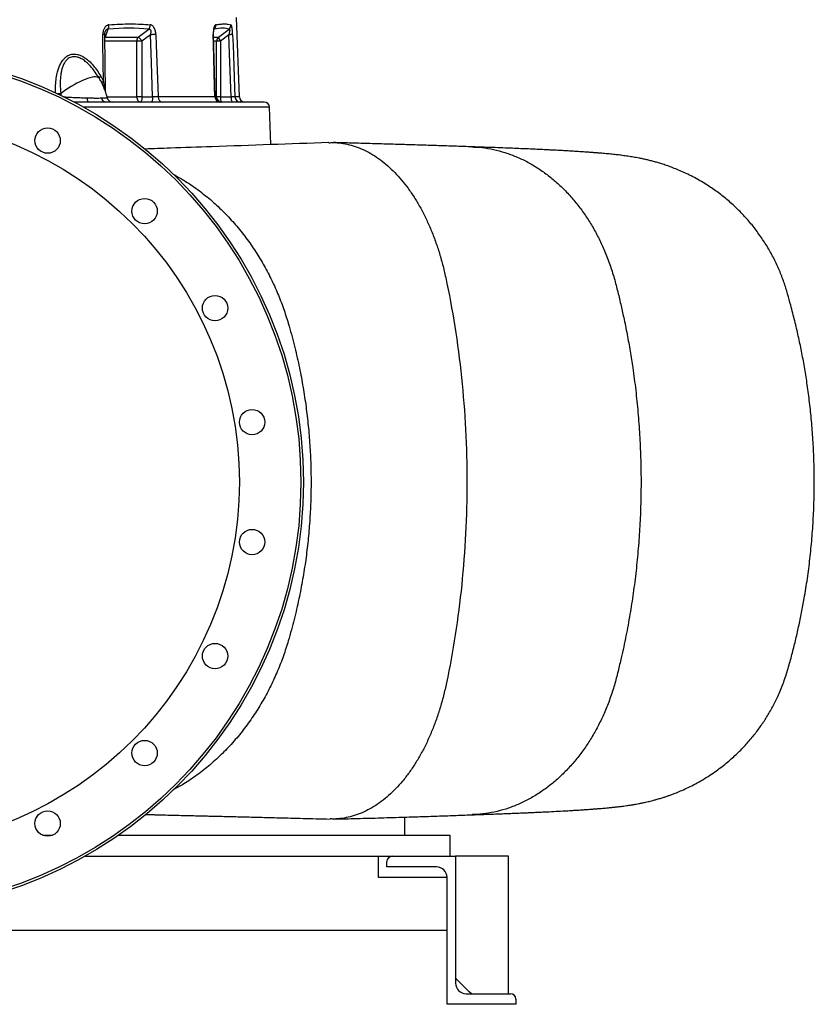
# Model space of a CAD drawing. Header units: millimetres. Extents: x 6509 to 14247, y 2145 to 17923.
# Tile 3 of 9: x 10488 to 14247, y 2145 to 6802. Entities that reach past the tile are written whole.
import ezdxf

# ---------------------------------------------------------------- set-up
doc = ezdxf.new("R2010")
doc.units = ezdxf.units.MM
doc.header["$LTSCALE"] = 5

msp = doc.modelspace()

# ---------------------------------------------------------------- linework, layer by layer
at = {"color": 7, "linetype": 'Continuous', "lineweight": 25}
for p, q in [((11527, 6436.8), (11513.9, 6812.6)), ((10905.3, 6757.7), (10891.9, 6720.1)), ((11048.3, 6720.1), (11098.2, 6757.7)), ((11428.1, 6720.1), (11478, 6757.7)), ((10893.3, 6463.5), (10890.6, 6731.2)), ((10891.9, 6720.1), (11048.3, 6720.1)), ((11105.9, 6730.9), (11066.1, 6701)), ((11413, 6437), (11405, 6731.6)), ((11476.9, 6730.9), (11437.1, 6701)), ((11042, 6437.6), (11042, 6701)), ((11066.1, 6701), (11042, 6701)), ((11066.1, 6701), (11066.1, 6437.6)), ((11419.5, 6437.6), (11419.5, 6701)), ((11437.1, 6701), (11419.5, 6701)), ((11437.1, 6701), (11437.1, 6437.6)), ((10858.9, 6533.2), (10861.6, 6528.7)), ((10864.3, 6524.6), (10859, 6533)), ((11066.1, 6437.6), (11042, 6437.6)), ((11066.1, 6437.6), (11116.8, 6437.6)), ((11411.5, 6436.8), (11142.7, 6436.8)), ((11437.1, 6437.6), (11419.5, 6437.6)), ((11437.1, 6437.6), (11487.8, 6437.6)), ((10814.5, 6412.6), (10745.8, 6412.6)), ((11644.4, 6412.6), (10894.2, 6412.6)), ((11675.6, 6211.1), (11669.4, 6388.5)), ((12309.6, 2945.1), (12309.6, 3030.4)), ((10596.1, 2945.1), (10643.8, 2945.1)), ((10955.6, 2945.1), (12522.1, 2945.1)), ((12522.1, 2945.1), (12522.1, 2845.1)), ((10796.1, 2845.1), (12249.6, 2845.1)), ((12184.6, 2745.1), (12184.6, 2845.1)), ((12249.6, 2845.1), (12549.6, 2845.1)), ((12549.6, 2845.1), (12549.6, 2245.1)), ((12799.6, 2845.1), (12549.6, 2845.1)), ((12799.6, 2195.1), (12799.6, 2845.1)), ((12224.6, 2795.1), (12224.6, 2820.1)), ((12459.6, 2795.1), (12224.6, 2795.1)), ((12509.6, 2745.1), (12184.6, 2745.1)), ((12509.6, 2145.1), (12509.6, 2745.1)), ((7084.6, 2495.1), (12509.6, 2495.1)), ((12599.6, 2195.1), (12809.6, 2195.1)), ((12834.6, 2145.1), (12509.6, 2145.1)), ((12834.6, 2170.1), (12834.6, 2145.1))]:
    msp.add_line(p, q, dxfattribs=at)
at = {"color": 8, "linetype": 'Continuous', "lineweight": 25}
for p, q in [((10891.9, 6720.1), (10890.5, 6718.3)), ((11405.3, 6720.1), (11428.1, 6720.1)), ((11042, 6701), (10890.9, 6701)), ((11419.5, 6701), (11405.9, 6701)), ((10681.9, 6451.9), (10682.9, 6443.5)), ((10900.8, 6437.6), (11042, 6437.6)), ((11413, 6437.6), (11419.5, 6437.6)), ((11527, 6436.8), (11506.1, 6436.8)), ((11669.4, 6388.5), (10790.1, 6388.5))]:
    msp.add_line(p, q, dxfattribs=at)
at = {"color": 7, "linetype": 'Continuous', "lineweight": 25, "flags": 128}
for points in [[(10883.6, 6509.7), (10881.8, 6686.6), (10881.4, 6731.8)], [(11131.8, 6731.8), (11129.3, 6731.7), (11126.5, 6731.7), (11123.4, 6731.6), (11120.1, 6731.4), (11116.6, 6731.3), (11113, 6731.2), (11109.5, 6731.1), (11105.9, 6730.9)], [(11116.8, 6437.6), (11110.8, 6599.7), (11105.9, 6730.9)], [(11131.8, 6731.8), (11133.6, 6681.8), (11141.1, 6482), (11142.7, 6436.8)], [(11411.5, 6436.8), (11410.1, 6486.7), (11404.7, 6686.6), (11403.5, 6731.8)], [(11495.1, 6731.8), (11494.3, 6731.7), (11493, 6731.7), (11491.2, 6731.6), (11489, 6731.4), (11486.4, 6731.3), (11483.5, 6731.2), (11480.3, 6731.1), (11476.9, 6730.9)], [(11487.8, 6437.6), (11481.8, 6599.7), (11476.9, 6730.9)], [(11495.1, 6731.8), (11497, 6681.8), (11504.4, 6482), (11506.1, 6436.8)], [(10814.5, 6412.6), (10813.2, 6413), (10812, 6414.1), (10810.9, 6415.9), (10809.8, 6418.3), (10808.9, 6421.3), (10808.2, 6424.7), (10807.6, 6428.6), (10807.2, 6432.7)], [(11042, 6437.6), (11042.3, 6432.8), (11043.3, 6428.1), (11044.9, 6423.7), (11047.1, 6420), (11049.8, 6416.8), (11052.9, 6414.5), (11056.2, 6413.1), (11059.6, 6412.6)], [(11066.1, 6437.6), (11066, 6432.8), (11065.6, 6428.1), (11065, 6423.7), (11064.2, 6420), (11063.2, 6416.8), (11062.1, 6414.5), (11060.9, 6413.1), (11059.6, 6412.6)], [(11116.8, 6437.6), (11116.6, 6432.8), (11116.3, 6428.1), (11115.7, 6423.7), (11114.9, 6420), (11113.9, 6416.8), (11112.8, 6414.5), (11111.6, 6413.1), (11110.3, 6412.6)], [(11437.1, 6437.6), (11437.3, 6432.8), (11437.6, 6428.1), (11438.2, 6423.7), (11439, 6420), (11440, 6416.8), (11441.1, 6414.5), (11442.3, 6413.1), (11443.6, 6412.6)], [(11487.8, 6437.6), (11487.9, 6432.8), (11488.3, 6428.1), (11488.9, 6423.7), (11489.7, 6420), (11490.7, 6416.8), (11491.8, 6414.5), (11493, 6413.1), (11494.2, 6412.6)]]:
    msp.add_lwpolyline(points, dxfattribs=at)
at = {"color": 8, "linetype": 'Continuous', "lineweight": 25, "flags": 128}
for points in [[(10864.3, 6524.6), (10862.8, 6526.5), (10858.9, 6529.2), (10853.6, 6530.8), (10847, 6531.5), (10839.1, 6531.1), (10830, 6529.7), (10819.9, 6527.4), (10808.8, 6524), (10797, 6519.7), (10784.5, 6514.6), (10771.6, 6508.6), (10758.3, 6502), (10744.9, 6494.6), (10731.6, 6486.8), (10718.5, 6478.5), (10705.7, 6469.8), (10693.5, 6460.9), (10681.9, 6451.9)], [(10681.9, 6451.9), (10679.1, 6451.8), (10676, 6451.6), (10672.9, 6451.5), (10669.7, 6451.4), (10668.4, 6451.4)]]:
    msp.add_lwpolyline(points, dxfattribs=at)
at = {"color": 7, "linetype": 'Continuous', "lineweight": 25}
for centre, radius in [((9797.1, 4615.1), 2032.5), ((9797.1, 4615.1), 2020.9), ((9797.1, 4615.1), 1730), ((10619.9, 6230.1), 60), ((11078.7, 5896.8), 60), ((11412, 5438), 60), ((11587.2, 4898.7), 60), ((11587.2, 4331.6), 60), ((11412, 3792.3), 60), ((11078.7, 3333.5), 60), ((10619.9, 3000.2), 60)]:
    msp.add_circle(centre, radius, dxfattribs=at)
for centre, radius, start, end in [((10879.5, 6774.5), 30.8, 326.9222, 5.9912), ((11075.9, 6777.7), 29.9, 318.0438, 0.0391), ((11390.4, 6776.1), 25, 312.6868, 3.6981), ((11461.6, 6777.1), 25.4, 310.0561, 1.283), ((11072, 6701.7), 30, 142.1221, 181.3801), ((11002.2, 6659.3), 76.3, 33.083, 52.8362), ((11444.8, 6701.1), 25.4, 131.2858, 180.2188), ((11466.4, 6726.5), 38.9, 189.4993, 221.0956), ((10896.2, 6434), 21.5, 185.8262, 264.6461), ((10926.5, 6437.6), 25, 192.6588, 269.8449), ((11165.2, 6435), 22.5, 175.4178, 262.2841), ((11435.6, 6436.8), 24.1, 179.9962, 268.0422), ((11438.1, 6437.6), 25, 181.6504, 269.9911), ((11444, 6437.2), 24.6, 179.0242, 268.9898), ((11530.9, 6437.5), 24.8, 181.6363, 269.6643), ((11552, 6437.6), 25, 182, 270), ((11644.4, 6387.6), 25, 2, 90), ((12249.6, 2820.1), 25, 90, 180), ((12459.6, 2745.1), 50, 0, 90), ((12599.6, 2245.1), 50, 180, 270), ((12809.6, 2170.1), 25, 0, 90)]:
    msp.add_arc(centre, radius, start, end, dxfattribs=at)
at = {"color": 8, "linetype": 'Continuous', "lineweight": 25}
for centre, radius, start, end in [((10884.1, 6703.2), 28.7, 76.8066, 95.3893), ((11403.9, 6728.3), 3.51, 69.4167, 96.8195), ((10880.5, 6521.9), 16.2, 126.1319, 171.0083), ((10894.5, 6491.6), 21.1, 121.1226, 148.146)]:
    msp.add_arc(centre, radius, start, end, dxfattribs=at)
at = {"color": 7, "linetype": 'Continuous', "lineweight": 25}
for centre, major_axis, ratio, start_param, end_param in [((9772.3, 5298.7), (1662.3, 1299.1), 0.405307, 0.400102, 0.556741), ((9763.2, 5298.7), (1733.9, 1446.1), 0.12953, 0.07576, 0.2324)]:
    msp.add_ellipse(centre, major_axis=major_axis, ratio=ratio, start_param=start_param, end_param=end_param, dxfattribs=at)
for points, knots in [([(10910.1, 6777.7), (10908, 6777.5), (10905.9, 6777.1), (10901.8, 6775.6), (10899.9, 6774.6), (10897.1, 6772.7), (10896.2, 6772), (10894.4, 6770.4), (10893.6, 6769.6), (10891.2, 6767), (10889.8, 6765), (10887.2, 6760.6), (10886.2, 6758.3), (10884.8, 6754.6), (10884.4, 6753.3), (10883.6, 6750.7), (10883.3, 6749.4), (10881.8, 6742.8), (10881.4, 6737.4), (10881.4, 6731.8)], [0, 0, 0, 0, 0.125, 0.125, 0.25, 0.25, 0.3125, 0.3125, 0.375, 0.375, 0.5, 0.5, 0.625, 0.625, 0.6875, 0.6875, 0.75, 0.75, 1, 1, 1, 1]), ([(10910.1, 6777.7), (10927.7, 6779.2), (10945, 6780.3), (10978.9, 6781.8), (11012.2, 6782.5), (11044.2, 6781.8), (11075.5, 6780.3), (11090.9, 6779.2), (11105.8, 6777.7)], [0, 0, 0, 0, 0.25, 0.25, 0.5, 0.75, 0.75, 1, 1, 1, 1]), ([(11098.2, 6757.7), (11099.4, 6757.8), (11100.6, 6757.8), (11103, 6757.3), (11104, 6756.8), (11105.8, 6755.2), (11106.6, 6754.1), (11107.6, 6751.7), (11108, 6750.4), (11108.3, 6748.3), (11108.4, 6747.5), (11108.4, 6746), (11108.4, 6745.3), (11108.4, 6743.1), (11108.2, 6741.6), (11107.6, 6737), (11106.8, 6733.9), (11105.9, 6730.9)], [0, 0, 0, 0, 0.125, 0.125, 0.25, 0.25, 0.375, 0.375, 0.5, 0.5, 0.5625, 0.5625, 0.625, 0.625, 0.75, 0.75, 1, 1, 1, 1]), ([(11131.8, 6731.8), (11131.7, 6734.6), (11131.5, 6737.3), (11130.8, 6742.8), (11130.3, 6745.5), (11129.2, 6750.8), (11128.4, 6753.4), (11127.1, 6757.1), (11126.7, 6758.3), (11125.7, 6760.6), (11125.1, 6761.7), (11124, 6763.9), (11123.4, 6765), (11122.1, 6766.9), (11121.4, 6767.9), (11119.3, 6770.6), (11117.8, 6772.1), (11115.4, 6774), (11114.6, 6774.6), (11112.9, 6775.6), (11112, 6776), (11109.4, 6777.1), (11107.7, 6777.5), (11105.8, 6777.7)], [0, 0, 0, 0, 0.125, 0.125, 0.25, 0.25, 0.375, 0.375, 0.4375, 0.4375, 0.5, 0.5, 0.5625, 0.5625, 0.625, 0.625, 0.75, 0.75, 0.8125, 0.8125, 0.875, 0.875, 1, 1, 1, 1]), ([(11415.4, 6777.7), (11414.5, 6777.5), (11413.5, 6777.1), (11411.8, 6775.6), (11410.9, 6774.6), (11409.7, 6772.7), (11409.3, 6772), (11408.6, 6770.4), (11408.2, 6769.6), (11407.2, 6767), (11406.6, 6765), (11405.5, 6760.6), (11405.1, 6758.3), (11404.5, 6754.6), (11404.4, 6753.3), (11404.1, 6750.7), (11404, 6749.4), (11403.4, 6742.8), (11403.3, 6737.4), (11403.5, 6731.8)], [0, 0, 0, 0, 0.125, 0.125, 0.25, 0.25, 0.3125, 0.3125, 0.375, 0.375, 0.5, 0.5, 0.625, 0.625, 0.6875, 0.6875, 0.75, 0.75, 1, 1, 1, 1]), ([(11405.2, 6731.6), (11405.1, 6733.8), (11405, 6738.3), (11405.3, 6744.8), (11405.9, 6750.6), (11406.7, 6755), (11407.4, 6757.9), (11408, 6759.5), (11408, 6759.5), (11408, 6759.4)], [0, 0, 0, 0, 0.175079, 0.368413, 0.541111, 0.687402, 0.820795, 0.935601, 1, 1, 1, 1]), ([(11415.4, 6777.7), (11423.1, 6779.2), (11430.4, 6780.3), (11444.1, 6781.8), (11456.9, 6782.5), (11468, 6781.8), (11478.2, 6780.3), (11482.8, 6779.2), (11487, 6777.7)], [0, 0, 0, 0, 0.25, 0.25, 0.5, 0.75, 0.75, 1, 1, 1, 1]), ([(11478, 6757.7), (11478.6, 6757.8), (11479.1, 6757.8), (11480.1, 6757.3), (11480.5, 6756.8), (11481, 6755.2), (11481.2, 6754.1), (11481.2, 6751.7), (11481.1, 6750.4), (11480.9, 6748.3), (11480.8, 6747.5), (11480.6, 6746), (11480.5, 6745.3), (11480.1, 6743.1), (11479.7, 6741.6), (11478.7, 6737), (11477.8, 6733.9), (11476.9, 6730.9)], [0, 0, 0, 0, 0.125, 0.125, 0.25, 0.25, 0.375, 0.375, 0.5, 0.5, 0.5625, 0.5625, 0.625, 0.625, 0.75, 0.75, 1, 1, 1, 1]), ([(11495.1, 6731.8), (11495, 6734.6), (11494.9, 6737.3), (11494.6, 6742.8), (11494.4, 6745.5), (11494, 6750.8), (11493.7, 6753.4), (11493.3, 6757.1), (11493.1, 6758.3), (11492.8, 6760.6), (11492.6, 6761.7), (11492.3, 6763.9), (11492.1, 6765), (11491.7, 6766.9), (11491.5, 6767.9), (11490.9, 6770.6), (11490.4, 6772.1), (11489.7, 6774), (11489.5, 6774.6), (11489, 6775.6), (11488.8, 6776), (11488, 6777.1), (11487.5, 6777.5), (11487, 6777.7)], [0, 0, 0, 0, 0.125, 0.125, 0.25, 0.25, 0.375, 0.375, 0.4375, 0.4375, 0.5, 0.5, 0.5625, 0.5625, 0.625, 0.625, 0.75, 0.75, 0.8125, 0.8125, 0.875, 0.875, 1, 1, 1, 1]), ([(10890.7, 6731.2), (10890.7, 6733.1), (10890.7, 6736.9), (10891.5, 6742.2), (10892.5, 6745.1), (10892.9, 6746.4)], [0, 0, 0, 0, 0.351314, 0.709948, 1, 1, 1, 1]), ([(10902.1, 6432.1), (10901.4, 6435.3), (10899.1, 6445.4), (10894, 6462.3), (10886.4, 6482.4), (10877.6, 6501.5), (10870, 6515.4), (10865.4, 6522.9), (10864.3, 6524.6)], [0, 0, 0, 0, 0.095879, 0.309883, 0.52395, 0.737839, 0.938362, 1, 1, 1, 1]), ([(10807.2, 6432.7), (10814, 6432.5), (10820.5, 6432.3), (10829.9, 6432), (10832.9, 6431.9), (10839, 6431.7), (10841.9, 6431.7), (10850.6, 6431.6), (10856, 6431.6), (10866, 6431.7), (10870.6, 6431.8), (10874.9, 6431.8)], [0, 0, 0, 0, 0.25, 0.25, 0.375, 0.375, 0.5, 0.5, 0.75, 0.75, 1, 1, 1, 1]), ([(11142.7, 6436.8), (11141.2, 6436.8), (11139.4, 6436.8), (11136.5, 6436.9), (11135.4, 6437), (11133.3, 6437), (11132.2, 6437.1), (11129.9, 6437.2), (11128.7, 6437.2), (11126.3, 6437.3), (11125.1, 6437.3), (11121.5, 6437.4), (11119.1, 6437.5), (11116.8, 6437.6)], [0, 0, 0, 0, 0.25, 0.25, 0.375, 0.375, 0.5, 0.5, 0.625, 0.625, 0.75, 0.75, 1, 1, 1, 1]), ([(11506.1, 6436.8), (11505.7, 6436.8), (11505, 6436.8), (11503.4, 6436.9), (11502.8, 6437), (11501.5, 6437), (11500.7, 6437.1), (11499.1, 6437.2), (11498.3, 6437.2), (11496.4, 6437.3), (11495.4, 6437.3), (11492.4, 6437.4), (11490.1, 6437.5), (11487.8, 6437.6)], [0, 0, 0, 0, 0.25, 0.25, 0.375, 0.375, 0.5, 0.5, 0.625, 0.625, 0.75, 0.75, 1, 1, 1, 1]), ([(10894.2, 6412.6), (10888.4, 6412.6), (10882.4, 6412.6), (10869.9, 6412.4), (10863.5, 6412.4), (10850.1, 6412.4), (10843.2, 6412.4), (10829.1, 6412.6), (10821.9, 6412.6), (10814.5, 6412.6)], [0, 0, 0, 0, 0.25, 0.25, 0.5, 0.5, 0.75, 0.75, 1, 1, 1, 1]), ([(11950.4, 6220.7), (11766, 6214.3), (11516.5, 6205.5), (11225.6, 6195.4), (11120.2, 6191.8), (11080, 6190.4)], [0, 0, 0, 0, 0.6368687, 0.8618218, 1, 1, 1, 1]), ([(11950.4, 6220.2), (11957, 6220.5), (11976.5, 6221.5), (12008.7, 6218.4), (12047, 6211.3), (12084.8, 6199.6), (12122.1, 6183.7), (12158.6, 6163.8), (12194.3, 6139.7), (12228.9, 6111.7), (12262.4, 6079.8), (12294.6, 6044.3), (12325.3, 6005.1), (12354.4, 5962.5), (12381.8, 5916.6), (12407.4, 5867.5), (12430.9, 5815.6), (12452.5, 5760.9), (12471.8, 5703.7), (12488.9, 5644.3), (12498.3, 5603.1), (12503, 5582.5)], [0, 0, 0, 0, 0.0276696, 0.0814996, 0.1352568, 0.1889587, 0.2426227, 0.2962671, 0.349909, 0.4035663, 0.4572565, 0.5109969, 0.5648063, 0.6187023, 0.6727027, 0.7268279, 0.7810957, 0.8355255, 0.8901399, 0.9449577, 1, 1, 1, 1]), ([(12627.1, 6200.7), (12603.1, 6201.6), (12555.2, 6203.2), (12479.2, 6205.8), (12400.4, 6208.3), (12318.3, 6210.8), (12233.3, 6213.3), (12145.9, 6215.8), (12058.7, 6218.3), (12001.1, 6220), (11972.8, 6220.8)], [0, 0, 0, 0, 0.126011, 0.252052, 0.378158, 0.504368, 0.630719, 0.757226, 0.880442, 1, 1, 1, 1]), ([(12628.9, 3041.6), (12643.6, 3042.1), (12671.9, 3043.1), (12711.3, 3044.5), (12746.4, 3045.7), (12777.5, 3046.9), (12804.6, 3047.9), (12827.9, 3048.9), (12847.7, 3049.7), (12864.3, 3050.4), (12881.3, 3051.1), (12900.2, 3051.9), (12922.2, 3052.9), (12945.1, 3054), (12976.6, 3055.4), (13014.5, 3057.3), (13048.7, 3059.2), (13072.7, 3060.5), (13088.5, 3061.4), (13105.4, 3062.4), (13120.5, 3063.3), (13133.5, 3064.1), (13144, 3064.8), (13154.8, 3065.5), (13165.9, 3066.3), (13177.2, 3067.1), (13188.1, 3067.9), (13197.9, 3068.6), (13206.2, 3069.2), (13213, 3069.7), (13219.3, 3070.2), (13225.6, 3070.8), (13232.6, 3071.3), (13241.5, 3072.1), (13251.7, 3073), (13262.6, 3073.9), (13272.5, 3074.9), (13281.1, 3075.7), (13289, 3076.5), (13296.6, 3077.3), (13304.3, 3078.1), (13312.5, 3079), (13321.9, 3080.1), (13332.8, 3081.4), (13344.9, 3083), (13357.4, 3084.7), (13368.6, 3086.3), (13377.1, 3087.6), (13384.3, 3088.8), (13390.3, 3089.7), (13396.6, 3090.8), (13405.3, 3092.3), (13417.8, 3094.6), (13432, 3097.5), (13446.4, 3100.5), (13459, 3103.4), (13471.1, 3106.3), (13484.1, 3109.6), (13500, 3113.9), (13514.8, 3118.2), (13526.8, 3121.9), (13534.4, 3124.3), (13540.2, 3126.3), (13547.6, 3128.7), (13558.2, 3132.3), (13574.5, 3138.2), (13595.6, 3146.4), (13621.7, 3157.3), (13651.8, 3171.2), (13684.9, 3188), (13719, 3207.2), (13752.4, 3228), (13791.6, 3254.9), (13835.5, 3288.9), (13882.3, 3330.8), (13924.4, 3374.1), (13961.9, 3418.3), (13995.4, 3463.1), (14025.5, 3509.2), (14052.9, 3557.4), (14079, 3610.8), (14103.1, 3669.6), (14123.2, 3733.9), (14141, 3799.3), (14157.7, 3865), (14172.9, 3931.2), (14186.8, 3997.9), (14200.8, 4073.7), (14214.4, 4158.5), (14226.5, 4252.8), (14235.9, 4348), (14242.6, 4444.9), (14246.2, 4542.1), (14247, 4638.8), (14244.8, 4733.5), (14240.1, 4826.1), (14232.9, 4915.3), (14223.6, 5001.1), (14212.7, 5082.5), (14200.2, 5159.8), (14186.6, 5233.6), (14171.4, 5306), (14154.5, 5378.4), (14137.3, 5444.8), (14120.2, 5506), (14103.4, 5561.3), (14082.1, 5616.4), (14056.8, 5670.9), (14027.5, 5724.3), (13994.3, 5776.1), (13957.4, 5825.6), (13917.2, 5872.4), (13874, 5916.2), (13828.1, 5956.8), (13779.7, 5993.9), (13735.2, 6023.5), (13696.3, 6046.4), (13664.3, 6063.5), (13633.8, 6078.2), (13605.1, 6090.8), (13578.1, 6101.7), (13553.1, 6110.8), (13530.6, 6118.4), (13509.6, 6124.8), (13490.1, 6130.4), (13471.1, 6135.4), (13452.2, 6139.9), (13434.1, 6143.9), (13417.6, 6147.3), (13403.9, 6149.8), (13391.2, 6152.1), (13378.1, 6154.2), (13364.9, 6156.3), (13352, 6158.1), (13338.9, 6159.9), (13326.4, 6161.5), (13313.8, 6162.9), (13301.6, 6164.3), (13288.9, 6165.7), (13275.6, 6167), (13261.8, 6168.3), (13248.1, 6169.5), (13235.8, 6170.6), (13225.4, 6171.4), (13216.9, 6172.1), (13208.6, 6172.8), (13199.9, 6173.4), (13190.1, 6174.2), (13179.2, 6175), (13167.4, 6175.8), (13155.4, 6176.6), (13143, 6177.4), (13130.7, 6178.2), (13118.3, 6179), (13106.5, 6179.7), (13094.4, 6180.4), (13081.7, 6181.2), (13068.7, 6181.9), (13055.3, 6182.7), (13041.1, 6183.5), (13025.2, 6184.3), (13007, 6185.2), (12985.9, 6186.3), (12961.6, 6187.5), (12933.9, 6188.8), (12902.7, 6190.2), (12867.6, 6191.7), (12828.4, 6193.3), (12784.9, 6195.1), (12736.7, 6196.9), (12683.6, 6198.8), (12645.5, 6200.1), (12625.9, 6200.8)], [0, 0, 0, 0, 0.009953, 0.019114, 0.027481, 0.035053, 0.041831, 0.047715, 0.052833, 0.057184, 0.06077, 0.066395, 0.0724, 0.078803, 0.085603, 0.09932, 0.112472, 0.117484, 0.122503, 0.128098, 0.134368, 0.137883, 0.14158, 0.145458, 0.149517, 0.153757, 0.158098, 0.162013, 0.165145, 0.167842, 0.170129, 0.172547, 0.175307, 0.178412, 0.183091, 0.187659, 0.191743, 0.195343, 0.19848, 0.201538, 0.204659, 0.207843, 0.211648, 0.21585, 0.220473, 0.225586, 0.228902, 0.231791, 0.234219, 0.236184, 0.237687, 0.240172, 0.243397, 0.247316, 0.250927, 0.253885, 0.25593, 0.258363, 0.261294, 0.264728, 0.26643, 0.267757, 0.26871, 0.269438, 0.271213, 0.273461, 0.276619, 0.280411, 0.284837, 0.289895, 0.295218, 0.300419, 0.305499, 0.314096, 0.322325, 0.330194, 0.337713, 0.344898, 0.351896, 0.359052, 0.366373, 0.374931, 0.383679, 0.392462, 0.401217, 0.409987, 0.41881, 0.42763, 0.43989, 0.45214, 0.464477, 0.477002, 0.489825, 0.502159, 0.514521, 0.526561, 0.538106, 0.54924, 0.560028, 0.569933, 0.579621, 0.589129, 0.598622, 0.608469, 0.615742, 0.623249, 0.630886, 0.638644, 0.646523, 0.654508, 0.662503, 0.670493, 0.678474, 0.686444, 0.694401, 0.702332, 0.707411, 0.712213, 0.716746, 0.721015, 0.725036, 0.728865, 0.732566, 0.736153, 0.739631, 0.743107, 0.747048, 0.751533, 0.755275, 0.758843, 0.762562, 0.766678, 0.771192, 0.775757, 0.779914, 0.784985, 0.789814, 0.794681, 0.7999, 0.805517, 0.811215, 0.816882, 0.822335, 0.826094, 0.829365, 0.832352, 0.83594, 0.839606, 0.843797, 0.848447, 0.852905, 0.857004, 0.861831, 0.866043, 0.869926, 0.874124, 0.878362, 0.88264, 0.886959, 0.891394, 0.896253, 0.901873, 0.908254, 0.915396, 0.923301, 0.931969, 0.9414, 0.951596, 0.962555, 0.974276, 0.986759, 1, 1, 1, 1]), ([(12627.1, 6200.1), (12634, 6200), (12659.1, 6199.7), (12702.4, 6193.8), (12756.5, 6182.4), (12809.5, 6165.6), (12861.2, 6144), (12911.4, 6117.8), (12959.6, 6087.1), (13005.6, 6052.2), (13049.3, 6013.5), (13090.4, 5971.1), (13128.7, 5925.4), (13164.1, 5876.8), (13196.4, 5825.7), (13225.7, 5772.2), (13252.7, 5714.7), (13277.1, 5653.2), (13298.3, 5588), (13315.3, 5522.3), (13331, 5457.9), (13346.4, 5388.6), (13361.5, 5314.3), (13375.7, 5234.8), (13389.5, 5147), (13402.2, 5050.4), (13413, 4944.6), (13420.8, 4838.4), (13425.7, 4731.1), (13427.5, 4622.7), (13426.1, 4514.3), (13421.7, 4406.9), (13414.3, 4300.8), (13403.9, 4195), (13390.8, 4091.3), (13374.8, 3988.8), (13356, 3886.7), (13336.8, 3796.9), (13318.1, 3719.4), (13301.5, 3654.5), (13280.6, 3590.3), (13256.6, 3529.3), (13229.8, 3472), (13200.6, 3418.3), (13168.2, 3367), (13132.8, 3318.2), (13094.5, 3272.4), (13053.4, 3229.8), (13009.6, 3190.9), (12963.5, 3155.8), (12915.3, 3125), (12865.1, 3098.7), (12813.3, 3077), (12760.1, 3060.2), (12706, 3048.7), (12662.1, 3042.7), (12636.3, 3042.4), (12628.9, 3042.3)], [0, 0, 0, 0, 0.006236, 0.022925, 0.039569, 0.056156, 0.072674, 0.089114, 0.105463, 0.121713, 0.137856, 0.15388, 0.169779, 0.185548, 0.201177, 0.216662, 0.231998, 0.24899, 0.265786, 0.28231, 0.298313, 0.313864, 0.333689, 0.353038, 0.372035, 0.39756, 0.422855, 0.448131, 0.473597, 0.499479, 0.525422, 0.550902, 0.576159, 0.601414, 0.626892, 0.651084, 0.675915, 0.701679, 0.717456, 0.733751, 0.750291, 0.767021, 0.782393, 0.797914, 0.813578, 0.829381, 0.845315, 0.861373, 0.877548, 0.89383, 0.91021, 0.926679, 0.943226, 0.959839, 0.976509, 0.993221, 1, 1, 1, 1]), ([(11216.5, 6069.6), (11232.6, 6060.8), (11271, 6039.8), (11328.9, 6000.2), (11390.3, 5951.9), (11448.3, 5898.5), (11502.6, 5840.7), (11552.8, 5779.1), (11598.6, 5714.5), (11639.9, 5647.3), (11676.5, 5578.4), (11708.4, 5508.3), (11736, 5437.7), (11751, 5389.7), (11758.4, 5366.1)], [0, 0, 0, 0, 0.064457, 0.153507, 0.242697, 0.331667, 0.420063, 0.507558, 0.593852, 0.678692, 0.76187, 0.843218, 0.922621, 1, 1, 1, 1]), ([(12503, 5582.5), (12519, 5507.6), (12547.9, 5353.1), (12579.8, 5111.2), (12599.1, 4863.3), (12603.4, 4697.4), (12603.4, 4534.5), (12599.3, 4371.9), (12580.7, 4128.7), (12550, 3891.2), (12522.3, 3739.6), (12506.8, 3666)], [0.3435188, 0.3435188, 0.3435188, 0.3435188, 0.3658241, 0.3881294, 0.4104346, 0.4327399, 0.4327399, 0.454593, 0.4764462, 0.4982993, 0.5201525, 0.5201525, 0.5201525, 0.5201525]), ([(11758.4, 5366.1), (11768.8, 5330.9), (11787.1, 5263.3), (11809.2, 5167.2), (11827, 5074.3), (11841.2, 4983.2), (11852.1, 4892.7), (11860, 4802), (11864.8, 4710.1), (11866, 4647.2), (11866, 4615.1), (11866, 4583.4), (11864.8, 4521), (11860.1, 4429.2), (11852.2, 4338.3), (11841.3, 4247.5), (11827, 4155.9), (11809.1, 4062.7), (11786.9, 3966.4), (11768.7, 3899.1), (11758.4, 3864.2)], [0.9114226, 0.9114226, 0.9114226, 0.9114226, 0.9224948, 0.933567, 0.9446391, 0.9557113, 0.9667835, 0.9778557, 0.9889278, 1, 1, 1, 1.0109535, 1.021907, 1.0328605, 1.043814, 1.0547676, 1.0657211, 1.0766746, 1.0876281, 1.0876281, 1.0876281, 1.0876281]), ([(11758.4, 3864.2), (11751, 3840.4), (11735.9, 3792.3), (11708.2, 3721.5), (11676.2, 3651.2), (11639.4, 3582.1), (11598, 3514.9), (11552.1, 3450.2), (11501.8, 3388.6), (11447.4, 3330.9), (11389.3, 3277.6), (11328, 3229.4), (11270.2, 3189.9), (11231.9, 3169.1), (11215.9, 3160.3)], [0, 0, 0, 0, 0.077624, 0.157244, 0.238774, 0.322095, 0.407036, 0.493385, 0.580888, 0.669246, 0.758134, 0.847203, 0.936099, 1, 1, 1, 1]), ([(12506.8, 3666), (12502.2, 3645.2), (12493, 3603.8), (12476, 3543.9), (12456.8, 3486.3), (12435.4, 3431.2), (12411.9, 3378.8), (12386.3, 3329.4), (12359, 3283), (12329.8, 3240), (12299.1, 3200.4), (12266.9, 3164.5), (12233.4, 3132.3), (12198.6, 3103.9), (12162.9, 3079.6), (12126.2, 3059.3), (12088.8, 3043.3), (12050.8, 3031.4), (12012.4, 3024.1), (11980.9, 3020.9), (11962.2, 3021.8), (11956.5, 3022)], [0, 0, 0, 0, 0.055238, 0.110252, 0.165063, 0.219689, 0.274154, 0.328476, 0.382673, 0.436766, 0.490773, 0.54471, 0.598597, 0.652452, 0.706291, 0.760132, 0.813993, 0.867892, 0.921846, 0.975873, 1, 1, 1, 1]), ([(11084, 3043), (11084, 3043), (11089.8, 3042.9), (11101.4, 3042.6), (11119, 3042.2), (11144.3, 3041.6), (11178, 3040.7), (11219.8, 3039.7), (11261.2, 3038.7), (11300.7, 3037.7), (11336.3, 3036.9), (11368.2, 3036.1), (11398.2, 3035.4), (11429.4, 3034.6), (11463.4, 3033.8), (11500.7, 3032.9), (11541.5, 3031.9), (11583, 3030.9), (11625.6, 3029.8), (11669.8, 3028.7), (11718.6, 3027.5), (11771.9, 3026.2), (11829.5, 3024.7), (11891.5, 3023.1), (11934.3, 3022), (11956.5, 3021.5)], [0, 0, 0, 0, 0.0001928, 0.0197446, 0.0398346, 0.060469, 0.1065545, 0.1552649, 0.2036957, 0.2488619, 0.2907177, 0.3258223, 0.3585713, 0.3938503, 0.432907, 0.4757437, 0.5223497, 0.5731681, 0.6185947, 0.6693725, 0.7254195, 0.786611, 0.8527737, 0.923843, 1, 1, 1, 1]), ([(11972.6, 3021.4), (12010, 3022.3), (12085.9, 3024), (12198.2, 3027.1), (12300.4, 3030.1), (12392.2, 3033.1), (12473.9, 3035.9), (12554.4, 3038.8), (12605.8, 3040.8), (12631.7, 3041.7)], [0, 0, 0, 0, 0.1568361, 0.317928, 0.4828497, 0.6089415, 0.7371226, 0.8674478, 1, 1, 1, 1])]:
    msp.add_open_spline(points, degree=3, knots=knots, dxfattribs=at)
at = {"color": 8, "linetype": 'Continuous', "lineweight": 25}
for points, knots in [([(10893.1, 6746.3), (10893.6, 6747.8), (10894.6, 6750.8), (10897, 6754.1), (10899.5, 6756.5), (10901.8, 6757.5), (10903.8, 6757.8), (10904.8, 6757.7), (10905.3, 6757.7)], [0, 0, 0, 0, 0.218146, 0.432867, 0.573045, 0.783275, 0.881111, 1, 1, 1, 1]), ([(10657.5, 6455.8), (10657.4, 6465.3), (10657, 6485.9), (10659.4, 6517.5), (10664.2, 6546), (10670.8, 6569.8), (10678.3, 6588.8), (10688.1, 6606.3), (10699.3, 6619.9), (10710.8, 6629.3), (10721.8, 6635.3), (10733.5, 6638.8), (10746.5, 6640.1), (10760.7, 6638.5), (10777.9, 6633), (10796.4, 6622.8), (10816.7, 6606.7), (10836.3, 6586.1), (10854.8, 6561.8), (10865.6, 6543.9), (10871, 6535)], [0, 0, 0, 0, 0.066584, 0.144458, 0.222011, 0.27102, 0.319979, 0.369432, 0.418757, 0.452322, 0.485868, 0.519332, 0.552816, 0.595357, 0.637968, 0.702279, 0.766731, 0.844312, 0.922218, 1, 1, 1, 1]), ([(10858.5, 6532.9), (10852.7, 6542.2), (10842.9, 6557.9), (10826.7, 6577.8), (10811.2, 6594.2), (10794, 6609), (10777.1, 6619.4), (10761.4, 6625.4), (10748.8, 6627.6), (10737.2, 6626.9), (10727.1, 6624.1), (10717.6, 6618.8), (10708, 6610.4), (10698.9, 6597.9), (10691.4, 6581.7), (10686, 6563.9), (10682.2, 6544.1), (10679.9, 6522.5), (10678.9, 6491.3), (10680.7, 6467.7), (10681.9, 6451.9)], [0, 0, 0, 0, 0.0888133, 0.1508136, 0.2127832, 0.2779142, 0.3444224, 0.3858414, 0.4284252, 0.4600294, 0.4927149, 0.524284, 0.5570404, 0.6046727, 0.6544387, 0.7040926, 0.7544759, 0.8151837, 0.875926, 1, 1, 1, 1]), ([(10883.6, 6509.7), (10885.3, 6501.6), (10887.9, 6489.4), (10889.3, 6477), (10889.8, 6472.7)], [0, 0, 0, 0, 0.6592365, 1, 1, 1, 1]), ([(10695.8, 6437.2), (10698.5, 6437), (10708.3, 6436.2), (10726.8, 6435.2), (10750.3, 6434.2), (10773.9, 6433.4), (10792.9, 6433), (10803.8, 6432.7), (10807.2, 6432.7)], [0, 0, 0, 0, 0.080558, 0.292138, 0.503582, 0.705236, 0.906835, 1, 1, 1, 1]), ([(10874.9, 6431.8), (10878.8, 6431.8), (10886.7, 6431.8), (10895.2, 6431.8), (10901.1, 6431.9), (10901.8, 6432.1), (10902.1, 6432.1)], [0, 0, 0, 0, 0.234949, 0.475704, 0.735007, 1, 1, 1, 1]), ([(11411.5, 6436.8), (11411.8, 6436.8), (11412.9, 6436.8), (11412.8, 6436.9), (11412.8, 6437)], [0, 0, 0, 0, 0.382191, 1, 1, 1, 1])]:
    msp.add_open_spline(points, degree=3, knots=knots, dxfattribs=at)
at = {"color": 7, "linetype": 'Continuous', "lineweight": 25}
for points in [[(10871, 6535), (10875.6, 6526.9), (10879.8, 6518.5), (10883.6, 6509.7)], [(12624.6, 2195.1), (12597.7, 2220.1), (12570.9, 2245.1), (12549.6, 2270.1)]]:
    msp.add_open_spline(points, degree=3, dxfattribs=at)

doc.saveas('drawing.dxf')
